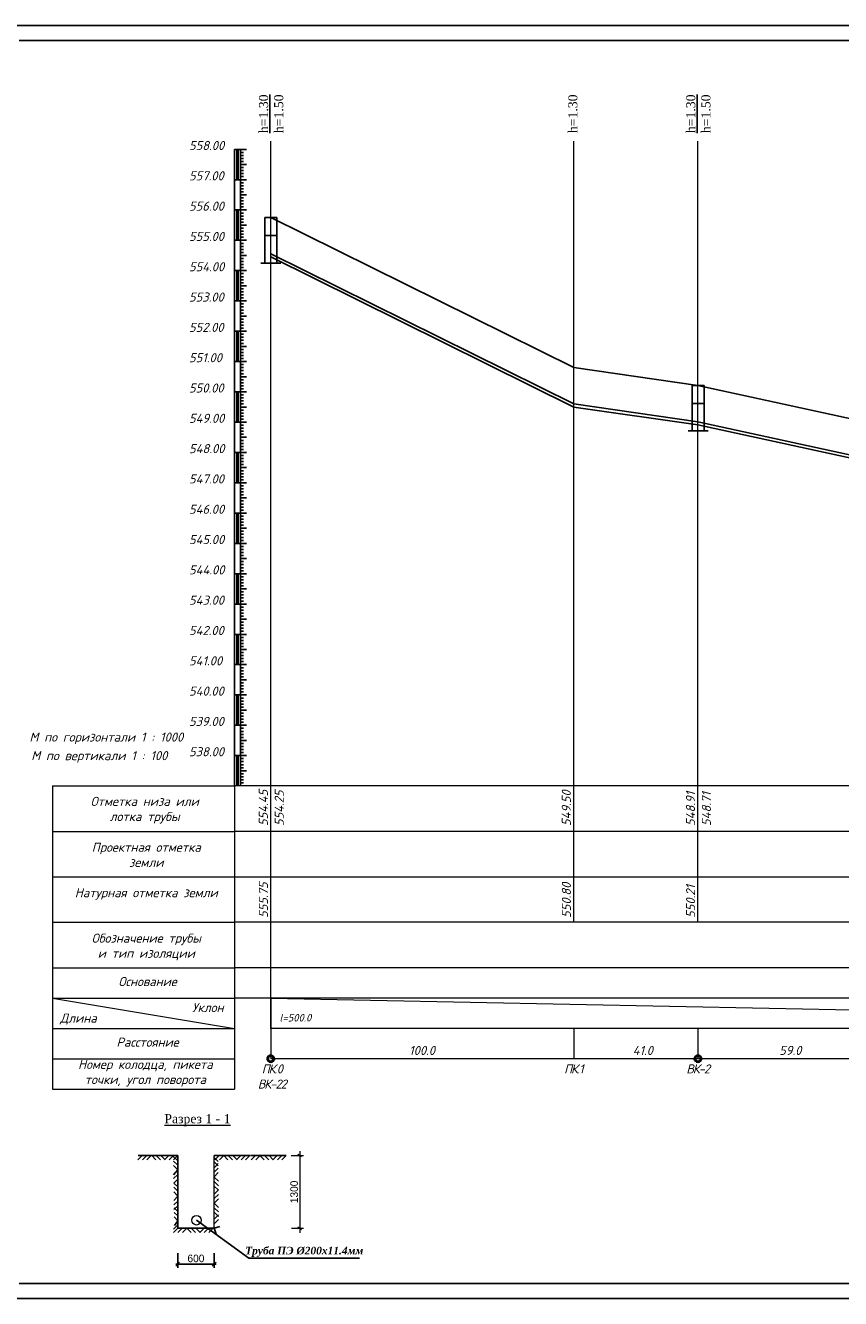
# Model space of a CAD drawing. Extents: x 0 to 361260, y 0 to 4201817.
# Tile 85 of 256: x 360172 to 360441, y 4199200 to 4199620. Entities that reach past the tile are written whole.
import ezdxf

# ---------------------------------------------------------------- set-up
doc = ezdxf.new("R2010")
doc.units = 0
doc.header["$LTSCALE"] = 0.5
doc.header["$MEASUREMENT"] = 0
for name, color, linetype in [('(0)', 7, 'Continuous'), ('_PP_TAB', 7, 'Continuous'), ('TXT', 7, 'Continuous')]:
    doc.layers.add(name, color=color, linetype=linetype)
doc.styles.add('IsoK', font='isocpeui.ttf')
doc.styles.add('TIMES', font='times.ttf')

# ---------------------------------------------------------------- blocks, each defined once
blk = doc.blocks.new('_Oblique')
at = {"color": 0, "linetype": 'ByBlock', "lineweight": -2}
blk.add_line((-0.5, -0.5), (0.5, 0.5), dxfattribs=at)

msp = doc.modelspace()

# ---------------------------------------------------------------- linework, layer by layer
at = {"layer": '(0)', "ltscale": 2}
for p, q in [((360252.572, 4199556.746), (360352.572, 4199507.246)), ((360352.572, 4199507.246), (360393.572, 4199501.346)), ((360393.572, 4199501.346), (360452.572, 4199488.546))]:
    msp.add_line(p, q, dxfattribs=at)
at = {"ltscale": 2}
for p, q in [((360149.526, 4199620.125), (360776.215, 4199620.125)), ((360169.526, 4199615.125), (360771.344, 4199615.125)), ((360169.526, 4199205.125), (360771.344, 4199205.125)), ((360149.526, 4199200.125), (360776.215, 4199200.125))]:
    msp.add_line(p, q, dxfattribs=at)
at = {"color": 132, "lineweight": 20, "ltscale": 0.13, "true_color": 0x00c2c2}
for p, q in [((360252.572, 4199289.246), (360252.572, 4199581.974)), ((360352.572, 4199324.246), (360352.572, 4199581.974)), ((360393.572, 4199324.246), (360393.572, 4199581.974)), ((360180.572, 4199369.246), (360180.572, 4199269.246)), ((360180.572, 4199369.246), (360240.572, 4199369.246)), ((360252.572, 4199369.246), (360240.572, 4199369.246)), ((360240.572, 4199369.246), (360240.572, 4199269.246)), ((360752.572, 4199369.246), (360252.572, 4199369.246)), ((360180.572, 4199354.246), (360240.572, 4199354.246)), ((360252.572, 4199354.246), (360240.572, 4199354.246)), ((360752.572, 4199354.246), (360252.572, 4199354.246)), ((360180.572, 4199339.246), (360252.572, 4199339.246)), ((360252.572, 4199339.246), (360752.572, 4199339.246)), ((360180.572, 4199324.246), (360240.572, 4199324.246)), ((360252.572, 4199324.246), (360240.572, 4199324.246)), ((360752.572, 4199324.246), (360252.572, 4199324.246)), ((360180.572, 4199309.246), (360240.572, 4199309.246)), ((360252.572, 4199309.246), (360240.572, 4199309.246)), ((360752.572, 4199309.246), (360252.572, 4199309.246)), ((360180.572, 4199299.246), (360240.572, 4199299.246)), ((360180.572, 4199299.246), (360240.572, 4199289.246)), ((360252.572, 4199299.246), (360240.572, 4199299.246)), ((360752.572, 4199299.246), (360252.572, 4199299.246)), ((360252.572, 4199299.246), (360252.572, 4199279.246)), ((360252.572, 4199299.246), (360752.572, 4199289.246)), ((360180.572, 4199289.246), (360240.572, 4199289.246)), ((360752.572, 4199289.246), (360252.572, 4199289.246)), ((360252.572, 4199289.246), (360252.572, 4199279.246)), ((360352.572, 4199289.246), (360352.572, 4199279.246)), ((360393.572, 4199289.246), (360393.572, 4199279.246)), ((360180.572, 4199279.246), (360240.572, 4199279.246)), ((360752.572, 4199279.246), (360252.572, 4199279.246)), ((360180.572, 4199269.246), (360240.572, 4199269.246))]:
    msp.add_line(p, q, dxfattribs=at)
at = {"linetype": 'Continuous'}
msp.add_line((360242.572, 4199465.246), (360242.572, 4199466.146), dxfattribs=at)
at = {"color": 4, "lineweight": 20, "ltscale": 0.13}
msp.add_line((360180.572, 4199279.246), (360240.572, 4199279.246), dxfattribs=at)
at = {"lineweight": 15, "ltscale": 0.5}
for p, q in [((360262.193, 4199248.732), (360262.193, 4199221.806)), ((360259.291, 4199247.304), (360263.443, 4199247.304)), ((360261.528, 4199247.747), (360262.778, 4199246.947)), ((360259.38, 4199223.304), (360263.443, 4199223.304)), ((360261.5, 4199223.747), (360262.75, 4199222.947)), ((360221.883, 4199215.14), (360221.883, 4199210.22)), ((360233.883, 4199215.14), (360233.883, 4199210.22))]:
    msp.add_line(p, q, dxfattribs=at)
at = {"ltscale": 0.5}
for p, q in [((360210.149, 4199247.308), (360208.73, 4199245.864)), ((360208.806, 4199247.304), (360221.883, 4199247.304)), ((360211.64, 4199247.308), (360210.221, 4199245.864)), ((360213.064, 4199247.304), (360211.712, 4199245.864)), ((360213.276, 4199247.308), (360214.695, 4199245.864)), ((360214.767, 4199247.308), (360216.186, 4199245.864)), ((360216.258, 4199247.308), (360217.677, 4199245.864)), ((360218.968, 4199247.308), (360217.549, 4199245.864)), ((360220.459, 4199247.308), (360219.04, 4199245.864)), ((360221.883, 4199245.58), (360220.418, 4199246.977)), ((360221.905, 4199244.089), (360220.441, 4199245.486)), ((360221.883, 4199247.304), (360220.531, 4199245.864)), ((360221.883, 4199247.304), (360221.883, 4199223.304)), ((360233.896, 4199247.304), (360245.714, 4199247.304)), ((360233.896, 4199246.671), (360235.222, 4199245.376)), ((360233.896, 4199245.184), (360235.227, 4199243.884)), ((360233.896, 4199243.296), (360235.267, 4199244.651)), ((360235.557, 4199247.304), (360234.138, 4199245.86)), ((360237.048, 4199247.304), (360235.629, 4199245.86)), ((360237.039, 4199247.304), (360238.458, 4199245.86)), ((360238.531, 4199247.304), (360239.95, 4199245.86)), ((360240.022, 4199247.304), (360241.441, 4199245.86)), ((360242.731, 4199247.304), (360241.312, 4199245.86)), ((360244.222, 4199247.304), (360242.804, 4199245.86)), ((360245.714, 4199247.304), (360244.295, 4199245.86)), ((360245.883, 4199247.304), (360257.701, 4199247.304)), ((360247.544, 4199247.304), (360246.125, 4199245.86)), ((360249.035, 4199247.304), (360247.616, 4199245.86)), ((360249.026, 4199247.304), (360250.445, 4199245.86)), ((360250.518, 4199247.304), (360251.937, 4199245.86)), ((360252.009, 4199247.304), (360253.428, 4199245.86)), ((360254.718, 4199247.304), (360253.299, 4199245.86)), ((360256.209, 4199247.304), (360254.79, 4199245.86)), ((360257.701, 4199247.304), (360256.282, 4199245.86)), ((360221.927, 4199242.606), (360220.426, 4199240.893)), ((360221.927, 4199242.597), (360220.463, 4199243.995)), ((360221.883, 4199241.048), (360220.527, 4199239.675)), ((360233.837, 4199240.254), (360233.841, 4199240.249)), ((360233.837, 4199240.245), (360233.841, 4199240.249)), ((360233.896, 4199241.8), (360235.271, 4199243.16)), ((360233.896, 4199240.304), (360235.276, 4199241.669)), ((360233.896, 4199240.196), (360235.285, 4199238.839)), ((360221.883, 4199239.535), (360220.549, 4199238.184)), ((360221.883, 4199237.026), (360220.549, 4199238.184)), ((360221.883, 4199235.567), (360220.569, 4199236.821)), ((360233.896, 4199238.709), (360235.29, 4199237.348)), ((360233.896, 4199237.222), (360235.294, 4199235.857)), ((360233.896, 4199234.603), (360235.294, 4199235.985)), ((360221.883, 4199233.933), (360220.591, 4199235.33)), ((360221.883, 4199233.933), (360220.62, 4199232.505)), ((360221.883, 4199232.261), (360220.629, 4199231.014)), ((360233.896, 4199233.107), (360235.299, 4199234.494)), ((360233.896, 4199231.58), (360235.303, 4199233.003)), ((360233.896, 4199231.58), (360235.325, 4199230.178)), ((360221.883, 4199230.762), (360220.638, 4199229.523)), ((360221.883, 4199228.878), (360220.677, 4199230.028)), ((360221.883, 4199227.408), (360220.7, 4199228.537)), ((360233.873, 4199226.277), (360235.312, 4199227.7)), ((360233.882, 4199230.088), (360235.343, 4199228.687)), ((360233.9, 4199228.597), (360235.361, 4199227.196)), ((360221.883, 4199224.474), (360220.46, 4199223.033)), ((360221.887, 4199223.308), (360220.468, 4199221.864)), ((360221.883, 4199225.712), (360220.722, 4199227.046)), ((360221.883, 4199225.712), (360220.763, 4199224.217)), ((360221.883, 4199223.304), (360233.883, 4199223.304)), ((360223.379, 4199223.308), (360221.96, 4199221.864)), ((360224.87, 4199223.308), (360223.451, 4199221.864)), ((360224.861, 4199223.308), (360226.28, 4199221.864)), ((360226.353, 4199223.308), (360227.771, 4199221.864)), ((360227.844, 4199223.308), (360229.263, 4199221.864)), ((360228.079, 4199225.964), (360245.306, 4199213.468)), ((360230.553, 4199223.308), (360229.134, 4199221.864)), ((360232.044, 4199223.308), (360230.625, 4199221.864)), ((360233.535, 4199223.308), (360232.117, 4199221.864)), ((360233.877, 4199224.785), (360235.317, 4199226.209)), ((360233.877, 4199223.302), (360235.804, 4199223.923)), ((360233.881, 4199223.31), (360234.535, 4199221.394)), ((360221.883, 4199215.14), (360221.883, 4199210.22)), ((360233.883, 4199215.14), (360233.883, 4199210.22)), ((360221.258, 4199211.47), (360234.508, 4199211.47)), ((360245.306, 4199213.468), (360281.893, 4199213.468))]:
    msp.add_line(p, q, dxfattribs=at)
at = {"linetype": 'Continuous', "lineweight": 5}
for p, q in [((360221.883, 4199223.304), (360221.883, 4199247.304)), ((360233.896, 4199223.308), (360233.896, 4199247.304))]:
    msp.add_line(p, q, dxfattribs=at)
at = {"color": 0, "lineweight": 15, "ltscale": 0.5}
msp.add_circle((360228.079, 4199225.964), 1.587, dxfattribs=at)
at = {"layer": '_PP_TAB', "ltscale": 5000}
for p, q in [((360250.572, 4199556.746), (360250.572, 4199541.746)), ((360250.572, 4199556.746), (360254.572, 4199556.746)), ((360254.572, 4199556.746), (360254.572, 4199541.746)), ((360250.572, 4199550.848), (360254.572, 4199550.848)), ((360255.892, 4199541.746), (360249.253, 4199541.746)), ((360391.648, 4199501.349), (360391.648, 4199486.349)), ((360391.648, 4199501.349), (360395.648, 4199501.349)), ((360395.648, 4199501.349), (360395.648, 4199486.349)), ((360391.648, 4199495.452), (360395.648, 4199495.452)), ((360396.967, 4199486.349), (360390.329, 4199486.349))]:
    msp.add_line(p, q, dxfattribs=at)
at = {"layer": '_PP_TAB', "color": 176, "lineweight": 25, "ltscale": 5000}
for p, q in [((360252.572, 4199544.746), (360352.572, 4199495.246)), ((360252.572, 4199543.746), (360352.572, 4199494.246)), ((360352.572, 4199495.246), (360393.572, 4199489.346)), ((360352.572, 4199494.246), (360393.572, 4199488.346)), ((360393.572, 4199489.346), (360452.572, 4199476.546)), ((360393.572, 4199488.346), (360452.572, 4199475.546))]:
    msp.add_line(p, q, dxfattribs=at)
at = {"layer": 'TXT'}
for p, q in [((360240.572, 4199369.246), (360240.572, 4199579.246)), ((360242.572, 4199579.246), (360240.572, 4199579.246)), ((360241.372, 4199579.246), (360241.372, 4199569.246)), ((360241.572, 4199579.246), (360241.572, 4199569.246)), ((360241.772, 4199579.246), (360241.772, 4199569.246)), ((360242.572, 4199369.246), (360242.572, 4199579.246)), ((360244.572, 4199579.246), (360242.572, 4199579.246)), ((360243.572, 4199578.246), (360242.572, 4199578.246)), ((360243.572, 4199577.246), (360242.572, 4199577.246)), ((360243.572, 4199576.246), (360242.572, 4199576.246)), ((360243.572, 4199575.246), (360242.572, 4199575.246)), ((360244.572, 4199574.246), (360242.572, 4199574.246)), ((360243.572, 4199573.246), (360242.572, 4199573.246)), ((360243.572, 4199572.246), (360242.572, 4199572.246)), ((360242.572, 4199569.246), (360240.572, 4199569.246)), ((360243.572, 4199571.246), (360242.572, 4199571.246)), ((360243.572, 4199570.246), (360242.572, 4199570.246)), ((360244.572, 4199569.246), (360242.572, 4199569.246)), ((360243.572, 4199568.246), (360242.572, 4199568.246)), ((360243.572, 4199567.246), (360242.572, 4199567.246)), ((360243.572, 4199566.246), (360242.572, 4199566.246)), ((360243.572, 4199565.246), (360242.572, 4199565.246)), ((360244.572, 4199564.246), (360242.572, 4199564.246)), ((360243.572, 4199563.246), (360242.572, 4199563.246)), ((360242.572, 4199559.246), (360240.572, 4199559.246)), ((360242.572, 4199559.246), (360240.572, 4199559.246)), ((360241.372, 4199559.246), (360241.372, 4199549.246)), ((360241.572, 4199559.246), (360241.572, 4199549.246)), ((360241.772, 4199559.246), (360241.772, 4199549.246)), ((360243.572, 4199562.246), (360242.572, 4199562.246)), ((360243.572, 4199561.246), (360242.572, 4199561.246)), ((360243.572, 4199560.246), (360242.572, 4199560.246)), ((360244.572, 4199559.246), (360242.572, 4199559.246)), ((360244.572, 4199559.246), (360242.572, 4199559.246)), ((360243.572, 4199558.246), (360242.572, 4199558.246)), ((360243.572, 4199557.246), (360242.572, 4199557.246)), ((360243.572, 4199556.246), (360242.572, 4199556.246)), ((360243.572, 4199555.246), (360242.572, 4199555.246)), ((360244.572, 4199554.246), (360242.572, 4199554.246)), ((360243.572, 4199553.246), (360242.572, 4199553.246)), ((360243.572, 4199552.246), (360242.572, 4199552.246)), ((360243.572, 4199551.246), (360242.572, 4199551.246)), ((360242.572, 4199549.246), (360240.572, 4199549.246)), ((360243.572, 4199550.246), (360242.572, 4199550.246)), ((360244.572, 4199549.246), (360242.572, 4199549.246)), ((360243.572, 4199548.246), (360242.572, 4199548.246)), ((360243.572, 4199547.246), (360242.572, 4199547.246)), ((360243.572, 4199546.246), (360242.572, 4199546.246)), ((360243.572, 4199545.246), (360242.572, 4199545.246)), ((360244.572, 4199544.246), (360242.572, 4199544.246)), ((360243.572, 4199543.246), (360242.572, 4199543.246)), ((360243.572, 4199542.246), (360242.572, 4199542.246)), ((360242.572, 4199539.246), (360240.572, 4199539.246)), ((360241.372, 4199539.246), (360241.372, 4199529.246)), ((360241.572, 4199539.246), (360241.572, 4199529.246)), ((360241.772, 4199539.246), (360241.772, 4199529.246)), ((360243.572, 4199541.246), (360242.572, 4199541.246)), ((360243.572, 4199540.246), (360242.572, 4199540.246)), ((360244.572, 4199539.246), (360242.572, 4199539.246)), ((360243.572, 4199538.246), (360242.572, 4199538.246)), ((360243.572, 4199537.246), (360242.572, 4199537.246)), ((360243.572, 4199536.246), (360242.572, 4199536.246)), ((360243.572, 4199535.246), (360242.572, 4199535.246)), ((360244.572, 4199534.246), (360242.572, 4199534.246)), ((360243.572, 4199533.246), (360242.572, 4199533.246)), ((360243.572, 4199532.246), (360242.572, 4199532.246)), ((360243.572, 4199531.246), (360242.572, 4199531.246)), ((360243.572, 4199530.246), (360242.572, 4199530.246)), ((360242.572, 4199529.246), (360240.572, 4199529.246)), ((360244.572, 4199529.246), (360242.572, 4199529.246)), ((360243.572, 4199528.246), (360242.572, 4199528.246)), ((360243.572, 4199527.246), (360242.572, 4199527.246)), ((360243.572, 4199526.246), (360242.572, 4199526.246)), ((360243.572, 4199525.246), (360242.572, 4199525.246)), ((360244.572, 4199524.246), (360242.572, 4199524.246)), ((360243.572, 4199523.246), (360242.572, 4199523.246)), ((360243.572, 4199522.246), (360242.572, 4199522.246)), ((360243.572, 4199521.246), (360242.572, 4199521.246)), ((360242.572, 4199519.246), (360240.572, 4199519.246)), ((360241.372, 4199519.246), (360241.372, 4199509.246)), ((360241.572, 4199519.246), (360241.572, 4199509.246)), ((360241.772, 4199519.246), (360241.772, 4199509.246)), ((360243.572, 4199520.246), (360242.572, 4199520.246)), ((360244.572, 4199519.246), (360242.572, 4199519.246)), ((360243.572, 4199518.246), (360242.572, 4199518.246)), ((360243.572, 4199517.246), (360242.572, 4199517.246)), ((360243.572, 4199516.246), (360242.572, 4199516.246)), ((360243.572, 4199515.246), (360242.572, 4199515.246)), ((360244.572, 4199514.246), (360242.572, 4199514.246)), ((360243.572, 4199513.246), (360242.572, 4199513.246)), ((360242.572, 4199509.246), (360240.572, 4199509.246)), ((360243.572, 4199512.246), (360242.572, 4199512.246)), ((360243.572, 4199511.246), (360242.572, 4199511.246)), ((360243.572, 4199510.246), (360242.572, 4199510.246)), ((360244.572, 4199509.246), (360242.572, 4199509.246)), ((360243.572, 4199508.246), (360242.572, 4199508.246)), ((360243.572, 4199507.246), (360242.572, 4199507.246)), ((360243.572, 4199506.246), (360242.572, 4199506.246)), ((360243.572, 4199505.246), (360242.572, 4199505.246)), ((360244.572, 4199504.246), (360242.572, 4199504.246)), ((360243.572, 4199503.246), (360242.572, 4199503.246)), ((360243.572, 4199502.246), (360242.572, 4199502.246)), ((360243.572, 4199501.246), (360242.572, 4199501.246)), ((360243.572, 4199500.246), (360242.572, 4199500.246)), ((360242.572, 4199499.246), (360240.572, 4199499.246)), ((360241.372, 4199499.246), (360241.372, 4199489.246)), ((360241.572, 4199499.246), (360241.572, 4199489.246)), ((360241.772, 4199499.246), (360241.772, 4199489.246)), ((360244.572, 4199499.246), (360242.572, 4199499.246)), ((360243.572, 4199498.246), (360242.572, 4199498.246)), ((360243.572, 4199497.246), (360242.572, 4199497.246)), ((360243.572, 4199496.246), (360242.572, 4199496.246)), ((360243.572, 4199495.246), (360242.572, 4199495.246)), ((360244.572, 4199494.246), (360242.572, 4199494.246)), ((360243.572, 4199493.246), (360242.572, 4199493.246)), ((360243.572, 4199492.246), (360242.572, 4199492.246)), ((360242.572, 4199489.246), (360240.572, 4199489.246)), ((360243.572, 4199491.246), (360242.572, 4199491.246)), ((360243.572, 4199490.246), (360242.572, 4199490.246)), ((360244.572, 4199489.246), (360242.572, 4199489.246)), ((360243.572, 4199488.246), (360242.572, 4199488.246)), ((360243.572, 4199487.246), (360242.572, 4199487.246)), ((360243.572, 4199486.246), (360242.572, 4199486.246)), ((360243.572, 4199485.246), (360242.572, 4199485.246)), ((360244.572, 4199484.246), (360242.572, 4199484.246)), ((360242.572, 4199479.246), (360240.572, 4199479.246)), ((360241.372, 4199479.246), (360241.372, 4199469.246)), ((360241.572, 4199479.246), (360241.572, 4199469.246)), ((360241.772, 4199479.246), (360241.772, 4199469.246)), ((360243.572, 4199483.246), (360242.572, 4199483.246)), ((360243.572, 4199482.246), (360242.572, 4199482.246)), ((360243.572, 4199481.246), (360242.572, 4199481.246)), ((360243.572, 4199480.246), (360242.572, 4199480.246)), ((360244.572, 4199479.246), (360242.572, 4199479.246)), ((360243.572, 4199478.246), (360242.572, 4199478.246)), ((360243.572, 4199477.246), (360242.572, 4199477.246)), ((360243.572, 4199476.246), (360242.572, 4199476.246)), ((360243.572, 4199475.246), (360242.572, 4199475.246)), ((360244.572, 4199474.246), (360242.572, 4199474.246)), ((360243.572, 4199473.246), (360242.572, 4199473.246)), ((360243.572, 4199472.246), (360242.572, 4199472.246)), ((360243.572, 4199471.246), (360242.572, 4199471.246)), ((360242.572, 4199469.246), (360240.572, 4199469.246)), ((360243.572, 4199470.246), (360242.572, 4199470.246)), ((360244.572, 4199469.246), (360242.572, 4199469.246)), ((360243.572, 4199468.246), (360242.572, 4199468.246)), ((360243.572, 4199467.246), (360242.572, 4199467.246)), ((360243.572, 4199466.246), (360242.572, 4199466.246)), ((360243.572, 4199465.246), (360242.572, 4199465.246)), ((360244.572, 4199464.246), (360242.572, 4199464.246)), ((360243.572, 4199463.246), (360242.572, 4199463.246)), ((360242.572, 4199459.246), (360240.572, 4199459.246)), ((360241.372, 4199459.246), (360241.372, 4199449.246)), ((360241.572, 4199459.246), (360241.572, 4199449.246)), ((360241.772, 4199459.246), (360241.772, 4199449.246)), ((360243.572, 4199462.246), (360242.572, 4199462.246)), ((360243.572, 4199461.246), (360242.572, 4199461.246)), ((360243.572, 4199460.246), (360242.572, 4199460.246)), ((360244.572, 4199459.246), (360242.572, 4199459.246)), ((360243.572, 4199458.246), (360242.572, 4199458.246)), ((360243.572, 4199457.246), (360242.572, 4199457.246)), ((360243.572, 4199456.246), (360242.572, 4199456.246)), ((360243.572, 4199455.246), (360242.572, 4199455.246)), ((360244.572, 4199454.246), (360242.572, 4199454.246)), ((360243.572, 4199453.246), (360242.572, 4199453.246)), ((360243.572, 4199452.246), (360242.572, 4199452.246)), ((360243.572, 4199451.246), (360242.572, 4199451.246)), ((360243.572, 4199450.246), (360242.572, 4199450.246)), ((360242.572, 4199449.246), (360240.572, 4199449.246)), ((360244.572, 4199449.246), (360242.572, 4199449.246)), ((360243.572, 4199448.246), (360242.572, 4199448.246)), ((360243.572, 4199447.246), (360242.572, 4199447.246)), ((360243.572, 4199446.246), (360242.572, 4199446.246)), ((360243.572, 4199445.246), (360242.572, 4199445.246)), ((360244.572, 4199444.246), (360242.572, 4199444.246)), ((360243.572, 4199443.246), (360242.572, 4199443.246)), ((360243.572, 4199442.246), (360242.572, 4199442.246)), ((360242.572, 4199439.246), (360240.572, 4199439.246)), ((360241.372, 4199439.246), (360241.372, 4199429.246)), ((360241.572, 4199439.246), (360241.572, 4199429.246)), ((360241.772, 4199439.246), (360241.772, 4199429.246)), ((360243.572, 4199441.246), (360242.572, 4199441.246)), ((360243.572, 4199440.246), (360242.572, 4199440.246)), ((360244.572, 4199439.246), (360242.572, 4199439.246)), ((360243.572, 4199438.246), (360242.572, 4199438.246)), ((360243.572, 4199437.246), (360242.572, 4199437.246)), ((360243.572, 4199436.246), (360242.572, 4199436.246)), ((360243.572, 4199435.246), (360242.572, 4199435.246)), ((360244.572, 4199434.246), (360242.572, 4199434.246)), ((360243.572, 4199433.246), (360242.572, 4199433.246)), ((360242.572, 4199429.246), (360240.572, 4199429.246)), ((360243.572, 4199432.246), (360242.572, 4199432.246)), ((360243.572, 4199431.246), (360242.572, 4199431.246)), ((360243.572, 4199430.246), (360242.572, 4199430.246)), ((360244.572, 4199429.246), (360242.572, 4199429.246)), ((360243.572, 4199428.246), (360242.572, 4199428.246)), ((360243.572, 4199427.246), (360242.572, 4199427.246)), ((360243.572, 4199426.246), (360242.572, 4199426.246)), ((360243.572, 4199425.246), (360242.572, 4199425.246)), ((360244.572, 4199424.246), (360242.572, 4199424.246)), ((360243.572, 4199423.246), (360242.572, 4199423.246)), ((360243.572, 4199422.246), (360242.572, 4199422.246)), ((360243.572, 4199421.246), (360242.572, 4199421.246)), ((360242.572, 4199419.246), (360240.572, 4199419.246)), ((360242.572, 4199419.246), (360240.572, 4199419.246)), ((360241.372, 4199419.246), (360241.372, 4199409.246)), ((360241.572, 4199419.246), (360241.572, 4199409.246)), ((360241.772, 4199419.246), (360241.772, 4199409.246)), ((360243.572, 4199420.246), (360242.572, 4199420.246)), ((360244.572, 4199419.246), (360242.572, 4199419.246)), ((360244.572, 4199419.246), (360242.572, 4199419.246)), ((360243.572, 4199418.246), (360242.572, 4199418.246)), ((360243.572, 4199417.246), (360242.572, 4199417.246)), ((360243.572, 4199416.246), (360242.572, 4199416.246)), ((360243.572, 4199415.246), (360242.572, 4199415.246)), ((360244.572, 4199414.246), (360242.572, 4199414.246)), ((360243.572, 4199413.246), (360242.572, 4199413.246)), ((360243.572, 4199412.246), (360242.572, 4199412.246)), ((360242.572, 4199409.246), (360240.572, 4199409.246)), ((360243.572, 4199411.246), (360242.572, 4199411.246)), ((360243.572, 4199410.246), (360242.572, 4199410.246)), ((360244.572, 4199409.246), (360242.572, 4199409.246)), ((360244.572, 4199409.246), (360242.572, 4199409.246)), ((360243.572, 4199408.246), (360242.572, 4199408.246)), ((360243.572, 4199407.246), (360242.572, 4199407.246)), ((360243.572, 4199406.246), (360242.572, 4199406.246)), ((360243.572, 4199405.246), (360242.572, 4199405.246)), ((360244.572, 4199404.246), (360242.572, 4199404.246)), ((360243.572, 4199403.246), (360242.572, 4199403.246)), ((360243.572, 4199402.246), (360242.572, 4199402.246)), ((360243.572, 4199401.246), (360242.572, 4199401.246)), ((360243.572, 4199400.246), (360242.572, 4199400.246)), ((360242.572, 4199399.246), (360240.572, 4199399.246)), ((360241.372, 4199399.246), (360241.372, 4199389.246)), ((360241.572, 4199399.246), (360241.572, 4199389.246)), ((360241.772, 4199399.246), (360241.772, 4199389.246)), ((360244.572, 4199399.246), (360242.572, 4199399.246)), ((360244.572, 4199399.246), (360242.572, 4199399.246)), ((360243.572, 4199398.246), (360242.572, 4199398.246)), ((360243.572, 4199397.246), (360242.572, 4199397.246)), ((360243.572, 4199396.246), (360242.572, 4199396.246)), ((360243.572, 4199395.246), (360242.572, 4199395.246)), ((360244.572, 4199394.246), (360242.572, 4199394.246)), ((360243.572, 4199393.246), (360242.572, 4199393.246)), ((360243.572, 4199392.246), (360242.572, 4199392.246)), ((360243.572, 4199391.246), (360242.572, 4199391.246)), ((360242.572, 4199389.246), (360240.572, 4199389.246)), ((360243.572, 4199390.246), (360242.572, 4199390.246)), ((360244.572, 4199389.246), (360242.572, 4199389.246)), ((360244.572, 4199389.246), (360242.572, 4199389.246)), ((360243.572, 4199388.246), (360242.572, 4199388.246)), ((360243.572, 4199387.246), (360242.572, 4199387.246)), ((360243.572, 4199386.246), (360242.572, 4199386.246)), ((360243.572, 4199385.246), (360242.572, 4199385.246)), ((360244.572, 4199384.246), (360242.572, 4199384.246)), ((360243.572, 4199383.246), (360242.572, 4199383.246)), ((360242.572, 4199379.246), (360240.572, 4199379.246)), ((360241.372, 4199379.246), (360241.372, 4199369.246)), ((360241.572, 4199379.246), (360241.572, 4199369.246)), ((360241.772, 4199379.246), (360241.772, 4199369.246)), ((360243.572, 4199382.246), (360242.572, 4199382.246)), ((360243.572, 4199381.246), (360242.572, 4199381.246)), ((360243.572, 4199380.246), (360242.572, 4199380.246)), ((360244.572, 4199379.246), (360242.572, 4199379.246)), ((360243.572, 4199378.246), (360242.572, 4199378.246)), ((360243.572, 4199377.246), (360242.572, 4199377.246)), ((360243.572, 4199376.246), (360242.572, 4199376.246)), ((360243.572, 4199375.246), (360242.572, 4199375.246)), ((360244.572, 4199374.246), (360242.572, 4199374.246)), ((360243.572, 4199373.246), (360242.572, 4199373.246)), ((360243.572, 4199372.246), (360242.572, 4199372.246)), ((360243.572, 4199371.246), (360242.572, 4199371.246)), ((360243.572, 4199370.246), (360242.572, 4199370.246))]:
    msp.add_line(p, q, dxfattribs=at)

# ---------------------------------------------------------------- block references
at = {"lineweight": 15, "ltscale": 0.5, "xscale": 1.25, "yscale": 1.25, "zscale": 1.25}
msp.add_blockref('_Oblique', (360221.883, 4199211.47), dxfattribs=at)
at = {"lineweight": 15, "ltscale": 0.5, "xscale": 1.25, "yscale": 1.25, "zscale": 1.25, "rotation": 180}
msp.add_blockref('_Oblique', (360233.883, 4199211.47), dxfattribs=at)

# ---------------------------------------------------------------- texts
at = {"color": 0, "linetype": 'Continuous', "lineweight": 30, "style": 'IsoK'}
for s, p in [('558.00', (360225.599, 4199579.019, -909.055)), ('557.00', (360225.599, 4199569.019, -909.055)), ('556.00', (360225.599, 4199559.019, -909.055)), ('555.00', (360225.599, 4199549.019, -909.055)), ('554.00', (360225.599, 4199539.019, -909.055)), ('553.00', (360225.599, 4199529.019, -909.055)), ('552.00', (360225.599, 4199519.019, -909.055)), ('551.00', (360225.599, 4199509.019, -909.055)), ('550.00', (360225.599, 4199499.019, -909.055)), ('549.00', (360225.599, 4199489.019, -909.055)), ('548.00', (360225.599, 4199479.019, -909.055)), ('547.00', (360225.599, 4199469.019, -909.055)), ('546.00', (360225.599, 4199459.019, -909.055)), ('545.00', (360225.599, 4199449.019, -909.055)), ('544.00', (360225.599, 4199439.019, -909.055)), ('543.00', (360225.599, 4199429.019, -909.055)), ('542.00', (360225.599, 4199419.019, -909.055)), ('541.00', (360225.599, 4199409.019, -909.055)), ('540.00', (360225.599, 4199399.019, -909.055)), ('539.00', (360225.599, 4199389.019, -909.055)), ('538.00', (360225.599, 4199379.019, -909.055))]:
    msp.add_text(s, height=3, dxfattribs=at).set_placement(p)
at = {"linetype": 'Continuous', "lineweight": 30, "style": 'IsoK'}
for s, p in [('554.45', (360251.637, 4199356.009, -899.224)), ('554.25', (360256.88, 4199356.009, -899.224)), ('549.50', (360351.637, 4199356.009, -899.224)), ('548.91', (360392.637, 4199356.009, -899.224)), ('548.71', (360397.88, 4199356.009, -899.224)), ('555.75', (360251.663, 4199325.698, -902.841)), ('550.80', (360351.663, 4199325.698, -902.841)), ('550.21', (360392.663, 4199325.698, -902.841))]:
    msp.add_text(s, height=3, rotation=90, dxfattribs=at).set_placement(p)
at = {"lineweight": 30, "ltscale": 0.13, "insert": (360352.312, 4199590.986), "char_height": 3, "width": 16.68843, "attachment_point": 5, "rotation": 90}
msp.add_mtext('{\\fTimes New Roman|b0|i0|c204|p18;h=1.30}', dxfattribs=at)
at = {"lineweight": 30, "ltscale": 0.13, "char_height": 3}
for s, insert, width, attachment_point in [('{\\fISOCPEUR|b0|i1|c204|p34;М\\fISOCPEUR|b0|i1|c0|p34; \\fISOCPEUR|b0|i1|c204|p34;по\\fISOCPEUR|b0|i1|c0|p34; \\fISOCPEUR|b0|i1|c204|p34;горизонтали\\fISOCPEUR|b0|i1|c0|p34; 1 : 1000\\fTimes New Roman|b0|i0|c204|p18; }', (360198.311, 4199384.954), 65.93338, 5), ('{\\fISOCPEUR|b0|i1|c204|p34;М\\fISOCPEUR|b0|i1|c0|p34; \\fISOCPEUR|b0|i1|c204|p34;по\\fISOCPEUR|b0|i1|c0|p34; \\fISOCPEUR|b0|i1|c204|p34;вертикали\\fISOCPEUR|b0|i1|c0|p34; 1 : 100}', (360195.986, 4199378.824), 50.2234, 5), ('{\\fISOCPEUR|b0|i1|c204|p34;Отметка\\fISOCPEUR|b0|i1|c0|p34; \\fISOCPEUR|b0|i1|c204|p34;низа\\fISOCPEUR|b0|i1|c0|p34; \\fISOCPEUR|b0|i1|c204|p34;или\\fISOCPEUR|b0|i1|c0|p34; \\P\\fISOCPEUR|b0|i1|c204|p34;лотка\\fISOCPEUR|b0|i1|c0|p34; \\fISOCPEUR|b0|i1|c204|p34;трубы}', (360210.97, 4199361.237), 47.55856, 5), ('{\\fISOCPEUR|b0|i1|c204|p34;Проектная\\fISOCPEUR|b0|i1|c0|p34; \\fISOCPEUR|b0|i1|c204|p34;отметка\\fISOCPEUR|b0|i1|c0|p34; \\fISOCPEUR|b0|i1|c204|p34;земли}', (360211.492, 4199350.518), 45.79479, 2), ('{\\fISOCPEUR|b0|i1|c204|p34;Натурная\\fISOCPEUR|b0|i1|c0|p34; \\fISOCPEUR|b0|i1|c204|p34;отметка\\fISOCPEUR|b0|i1|c0|p34; \\fISOCPEUR|b0|i1|c204|p34;земли}', (360211.492, 4199335.518), 45.79479, 2), ('{\\fISOCPEUR|b0|i1|c204|p34;Обозначение\\fISOCPEUR|b0|i1|c0|p34; \\fISOCPEUR|b0|i1|c204|p34;трубы\\fISOCPEUR|b0|i1|c0|p34; \\P\\fISOCPEUR|b0|i1|c204|p34;и\\fISOCPEUR|b0|i1|c0|p34; \\fISOCPEUR|b0|i1|c204|p34;тип\\fISOCPEUR|b0|i1|c0|p34; \\fISOCPEUR|b0|i1|c204|p34;изоляции}', (360211.492, 4199320.518), 45.79479, 2), ('{\\fISOCPEUR|b0|i1|c204|p34;Основание}', (360211.938, 4199306.206), 45.79479, 2), ('{\\fISOCPEUR|b0|i1|c204|p34;Уклон}', (360231.803, 4199297.624), 11.41864, 2), ('{\\fISOCPEUR|b0|i1|c204|p34;Длина}', (360189.077, 4199294.136), 11.755, 2), ('{\\fISOCPEUR|b0|i1|c204|p34;Расстояние}', (360211.938, 4199286.206), 21.16194, 2), ('{\\fISOCPEUR|b0|i1|c204|p34;100.0}', (360302.518, 4199281.978), 6, 5), ('{\\fISOCPEUR|b0|i1|c204|p34;41.0}', (360375.388, 4199281.978), 6, 5), ('{\\fISOCPEUR|b0|i1|c204|p34;59.0}', (360424.073, 4199281.978), 6, 5), ('{\\fISOCPEUR|b0|i1|c204|p34;Номер\\fISOCPEUR|b0|i1|c0|p34; \\fISOCPEUR|b0|i1|c204|p34;колодца\\fISOCPEUR|b0|i1|c0|p34;, \\fISOCPEUR|b0|i1|c204|p34;пикета\\fISOCPEUR|b0|i1|c0|p34;\\P\\fISOCPEUR|b0|i1|c204|p34;точки\\fISOCPEUR|b0|i1|c0|p34;, \\fISOCPEUR|b0|i1|c204|p34;угол\\fISOCPEUR|b0|i1|c0|p34; \\fISOCPEUR|b0|i1|c204|p34;поворота}', (360211.194, 4199278.882), 48.43374, 2)]:
    msp.add_mtext(s, dxfattribs=dict(at, insert=insert, width=width, attachment_point=attachment_point))
at = {"ltscale": 0.5, "insert": (360265.957, 4199294.042), "char_height": 2.53034, "width": 11.91263, "attachment_point": 3, "rotation": 0.00438}
msp.add_mtext('{\\fISOCPEUR|b0|i1|c204|p34;l=500.0}', dxfattribs=at)
at = {"color": 0, "lineweight": 15, "insert": (360228.379, 4199260.954), "char_height": 3, "width": 20.87289, "attachment_point": 2}
msp.add_mtext('{\\fSylfaen|b0|i0|c204|p18;\\LРазрез 1 - 1}', dxfattribs=at)
at = {"color": 0, "lineweight": 30, "insert": (360260.318, 4199235.304), "char_height": 2.5, "width": 7.525, "attachment_point": 5, "rotation": 90}
msp.add_mtext('1300', dxfattribs=at)
at = {"ltscale": 0.5, "insert": (360227.883, 4199213.345), "char_height": 2.5, "attachment_point": 5}
msp.add_mtext('600', dxfattribs=at)
at = {"color": 0, "ltscale": 0.5, "insert": (360263.623, 4199215.522), "char_height": 2.5, "width": 45.13292, "attachment_point": 5}
msp.add_mtext('{\\fTimes New Roman|b1|i1|c204|p18;Труба ПЭ Ø200х11.4мм }', dxfattribs=at)
at = {"layer": 'TXT', "char_height": 3, "width": 12.33714, "attachment_point": 5, "rotation": 90}
for insert in [(360252.738, 4199590.986), (360393.738, 4199590.986)]:
    msp.add_mtext('{\\fTimes New Roman|b0|i0|c204|p18;\\Lh=1.30\\l\\Ph=1.50}', dxfattribs=dict(at, insert=insert))

# ---------------------------------------------------------------- next in the draw order: texts
at = {"color": 0, "lineweight": 20, "char_height": 3, "width": 8.62545, "attachment_point": 5, "style": 'TIMES', "bg_fill": 2}
for s, insert in [('{\\fISOCPEUR|b0|i1|c204|p34;\\T0.85;ПК.0\\PВК-22}', (360252.947, 4199273.377, -909.055)), ('{\\fISOCPEUR|b0|i1|c204|p34;\\T0.85;ПК.1}', (360352.52, 4199275.877, -909.055)), ('{\\fISOCPEUR|b0|i1|c204|p34;\\T0.85;ВК-2}', (360393.52, 4199275.877, -909.055))]:
    msp.add_mtext(s, dxfattribs=dict(at, insert=insert))

# ---------------------------------------------------------------- next in the draw order: linework, layer by layer
at = {"linetype": 'Continuous', "lineweight": 50}
for centre in [(360252.572, 4199279.246), (360393.572, 4199279.246)]:
    msp.add_circle(centre, 1, dxfattribs=at)

doc.saveas('drawing.dxf')
